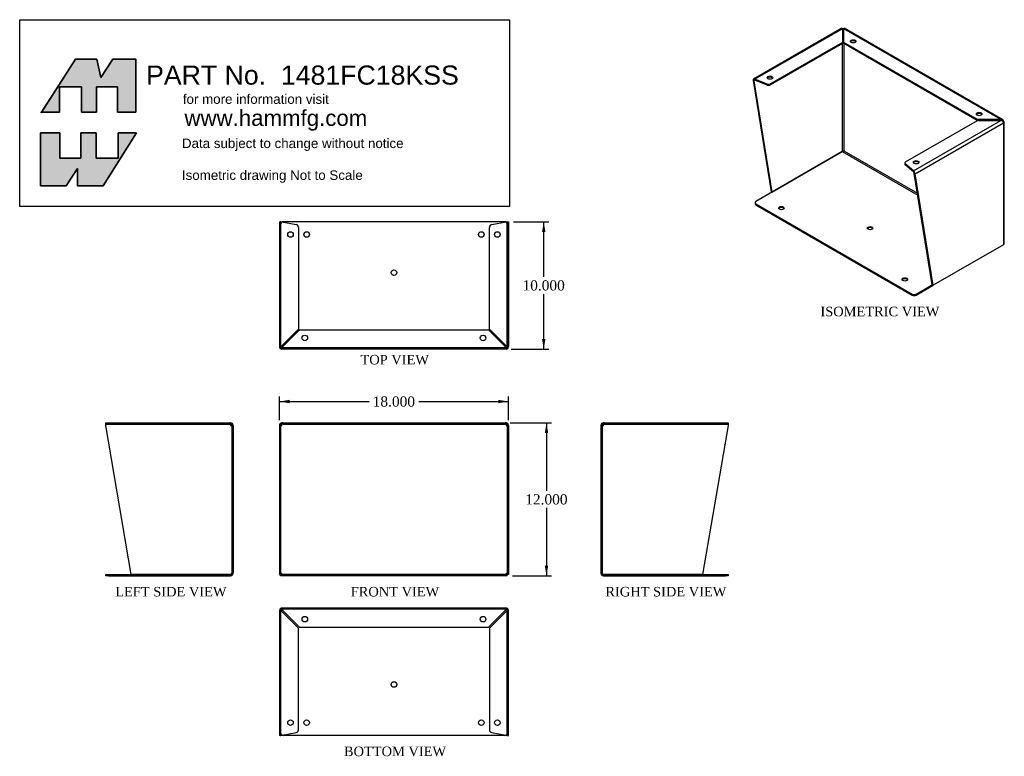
# Model space of a CAD drawing. Header units: inches. Extents: x 1.4 to 78.7, y 0.6 to 58.4.
import ezdxf
from ezdxf.enums import TextEntityAlignment as Align
from ezdxf.lldxf.tags import DXFTag

# ---------------------------------------------------------------- set-up
doc = ezdxf.new("R2010")
doc.units = ezdxf.units.IN
doc.header["$MEASUREMENT"] = 0
doc.layers.add('COM71226-1', color=7, linetype='Continuous')
doc.layers.add('Default', color=7, linetype='Continuous')
doc.styles.add('SEACAD_Times_New_Roman', font='times.ttf')
tags = doc.linetypes.add('HIDDEN2', pattern=[0.1875, 0.125, -0.0625]).pattern_tags.tags
tags[6:7] = [DXFTag(74, 4), DXFTag(75, 0), DXFTag(340, '0'), DXFTag(46, 0.0), DXFTag(50, 0.0), DXFTag(44, 0.0), DXFTag(45, 0.0)]
tags[4:5] = [DXFTag(74, 4), DXFTag(75, 0), DXFTag(340, '0'), DXFTag(46, 0.0), DXFTag(50, 0.0), DXFTag(44, 0.0), DXFTag(45, 0.0)]
doc.dimstyles.new('ANSI', dxfattribs={"dimtxt": 0.8, "dimasz": 0.8, "dimexe": 0.4, "dimexo": 0.4, "dimgap": 0.2, "dimtad": 0, "dimtih": 1, "dimtoh": 1, "dimdec": 3, "dimzin": 4, "dimdsep": 46, "dimtxsty": 'SEACAD_Times_New_Roman', "dimblk1": '_SE_FILLED', "dimblk2": '_SE_FILLED', "dimsah": 1, "dimcen": 0.4, "dimadec": 0, "dimazin": 0, "dimtfac": 0.8, "dimtofl": 0, "dimtmove": 0, "dimatfit": 3, "dimfxl": 1, "dimtolj": 1, "dimtzin": 4, "dimarcsym": 0})

# ---------------------------------------------------------------- blocks, each defined once
blk = doc.blocks.new('SE')
at = {"layer": 'COM71226-1', "color": 7, "linetype": 'Continuous'}
for p, q in [((8.13, 26.594), (8.13, 26.728)), ((10.138, 14.879), (8.13, 26.594)), ((8.144, 26.784), (17.865, 26.784)), ((17.94, 26.784), (17.865, 26.784)), ((17.94, 26.689), (17.94, 26.784)), ((17.94, 26.728), (17.94, 26.594)), ((17.94, 26.594), (18.13, 26.594)), ((17.94, 26.594), (17.94, 26.594)), ((18.007, 26.661), (18.074, 26.728)), ((18.13, 26.594), (18.13, 14.974)), ((8.13, 14.784), (8.13, 14.879)), ((8.13, 14.879), (8.35, 14.879)), ((8.35, 14.784), (8.13, 14.784)), ((8.35, 14.879), (17.94, 14.879)), ((8.35, 14.784), (17.94, 14.784)), ((17.94, 14.879), (10.138, 14.879)), ((17.94, 14.879), (18.104, 14.879)), ((18.104, 14.879), (17.94, 14.879))]:
    blk.add_line(p, q, dxfattribs=at)
at = {"layer": 'COM71226-1', "color": 7, "linetype": 'HIDDEN2'}
for p, q in [((8.144, 26.689), (8.144, 26.784)), ((8.144, 26.689), (17.865, 26.689)), ((8.911, 26.784), (8.911, 26.689)), ((9.348, 26.689), (9.348, 26.784)), ((16.555, 26.784), (16.555, 26.689)), ((16.63, 26.784), (16.63, 26.689)), ((17.036, 26.784), (17.036, 26.689)), ((17.473, 26.689), (17.473, 26.784)), ((17.865, 26.689), (17.865, 26.784)), ((17.94, 26.689), (17.865, 26.689)), ((18.035, 26.594), (18.035, 14.974)), ((8.911, 14.879), (8.911, 14.784)), ((9.348, 14.784), (9.348, 14.879)), ((11.911, 14.879), (11.911, 14.784)), ((12.348, 14.784), (12.348, 14.879)), ((18.035, 14.974), (18.13, 14.974))]:
    blk.add_line(p, q, dxfattribs=at)
for centre, radius, start, end in [((17.86, 26.56), 0.129, 51.61945, 87.47724), ((17.94, 14.974), 0.095, 270, 0)]:
    blk.add_arc(centre, radius, start, end, dxfattribs=at)
at = {"layer": 'COM71226-1', "color": 7, "linetype": 'Continuous'}
for centre, radius, start, end in [((17.94, 26.594), 0.19, 45, 90), ((17.94, 26.594), 0.095, 45, 90), ((17.94, 26.594), 0.095, 0, 45), ((17.94, 26.594), 0.19, 0, 45), ((17.94, 14.974), 0.19, 270, 330), ((17.94, 14.974), 0.19, 330, 0)]:
    blk.add_arc(centre, radius, start, end, dxfattribs=at)
at = {"layer": 'COM71226-1', "color": 7, "linetype": 'HIDDEN2'}
blk.add_ellipse((17.94, 14.974), major_axis=(-0.095, 0), ratio=0.999171, start_param=1.570796, end_param=3.141593, dxfattribs=at)
at = {"layer": 'COM71226-1', "color": 7, "linetype": 'Continuous'}
blk.add_ellipse((17.94, 14.974), major_axis=(-0.19, 0), ratio=0.999171, start_param=2.617994, end_param=3.141593, dxfattribs=at)
for points in [[(8.13, 26.728), (8.132, 26.746), (8.135, 26.76), (8.139, 26.779), (8.142, 26.784), (8.144, 26.784)], [(17.865, 26.784), (17.878, 26.784), (17.89, 26.779), (17.915, 26.76), (17.927, 26.746), (17.94, 26.728)]]:
    blk.add_open_spline(points, degree=3, knots=[0, 0, 0, 0, 0.5, 0.5, 1, 1, 1, 1], dxfattribs=at)
at = {"layer": 'COM71226-1', "color": 7, "linetype": 'HIDDEN2'}
blk.add_open_spline([(8.13, 26.661), (8.132, 26.67), (8.135, 26.677), (8.139, 26.686), (8.142, 26.689), (8.144, 26.689)], degree=3, knots=[0, 0, 0, 0, 0.5, 0.5, 1, 1, 1, 1], dxfattribs=at)
blk = doc.blocks.new('SE1')
at = {"layer": 'COM71226-1', "color": 7, "linetype": 'Continuous'}
for p, q in [((21.771, 26.594), (21.771, 14.879)), ((21.771, 26.594), (21.961, 26.594)), ((21.893, 26.661), (21.826, 26.728)), ((22.035, 26.784), (21.961, 26.784)), ((21.961, 26.728), (21.961, 26.784)), ((21.961, 26.594), (21.961, 26.728)), ((22.035, 26.784), (39.506, 26.784)), ((39.581, 26.784), (39.506, 26.784)), ((39.581, 26.728), (39.581, 26.784)), ((39.581, 26.728), (39.581, 26.594)), ((39.581, 26.594), (39.771, 26.594)), ((39.648, 26.661), (39.715, 26.728)), ((39.771, 26.594), (39.771, 14.879)), ((21.771, 14.879), (21.866, 14.879)), ((21.866, 14.879), (21.961, 14.974)), ((21.866, 14.879), (21.961, 14.974)), ((21.866, 14.784), (21.866, 14.879)), ((39.675, 14.784), (21.866, 14.784)), ((39.676, 14.879), (39.581, 14.974)), ((39.675, 14.879), (39.581, 14.974)), ((39.675, 14.784), (39.675, 14.879)), ((39.771, 14.879), (39.676, 14.879))]:
    blk.add_line(p, q, dxfattribs=at)
at = {"layer": 'COM71226-1', "color": 7, "linetype": 'HIDDEN2'}
for p, q in [((21.866, 26.594), (21.866, 14.879)), ((22.035, 26.689), (21.961, 26.689)), ((22.035, 26.689), (22.035, 26.784)), ((22.035, 26.689), (39.506, 26.689)), ((22.427, 26.784), (22.427, 26.689)), ((22.864, 26.689), (22.864, 26.784)), ((23.271, 26.784), (23.271, 26.689)), ((23.345, 26.784), (23.345, 26.689)), ((23.552, 26.784), (23.552, 26.689)), ((23.989, 26.689), (23.989, 26.784)), ((37.552, 26.784), (37.552, 26.689)), ((37.989, 26.689), (37.989, 26.784)), ((38.196, 26.784), (38.196, 26.689)), ((38.271, 26.784), (38.271, 26.689)), ((38.677, 26.784), (38.677, 26.689)), ((39.114, 26.689), (39.114, 26.784)), ((39.506, 26.689), (39.506, 26.784)), ((39.581, 26.689), (39.506, 26.689)), ((39.676, 26.594), (39.676, 14.879)), ((39.675, 14.879), (21.866, 14.879)), ((23.693, 14.879), (23.693, 14.784)), ((24.13, 14.784), (24.13, 14.879)), ((30.552, 14.879), (30.552, 14.784)), ((30.989, 14.784), (30.989, 14.879)), ((37.411, 14.879), (37.411, 14.784)), ((37.848, 14.784), (37.848, 14.879))]:
    blk.add_line(p, q, dxfattribs=at)
at = {"layer": 'COM71226-1', "color": 7, "linetype": 'Continuous'}
for centre, radius, start, end in [((21.961, 26.594), 0.19, 135, 180), ((21.961, 26.594), 0.19, 90, 135), ((21.961, 26.594), 0.095, 135, 180), ((21.961, 26.594), 0.095, 90, 135), ((39.581, 26.594), 0.19, 45, 90), ((39.581, 26.594), 0.095, 45, 90), ((39.581, 26.594), 0.095, 0, 45), ((39.581, 26.594), 0.19, 0, 45)]:
    blk.add_arc(centre, radius, start, end, dxfattribs=at)
at = {"layer": 'COM71226-1', "color": 7, "linetype": 'HIDDEN2'}
for centre, start, end in [((22.041, 26.56), 92.52276, 128.38055), ((39.5, 26.56), 51.61945, 87.47724)]:
    blk.add_arc(centre, 0.129, start, end, dxfattribs=at)
at = {"layer": 'COM71226-1', "color": 7, "linetype": 'Continuous'}
for points in [[(22.035, 26.784), (22.023, 26.784), (22.01, 26.779), (21.985, 26.76), (21.973, 26.746), (21.961, 26.728)], [(39.581, 26.728), (39.568, 26.746), (39.556, 26.76), (39.531, 26.779), (39.518, 26.784), (39.506, 26.784)]]:
    blk.add_open_spline(points, degree=3, knots=[0, 0, 0, 0, 0.5, 0.5, 1, 1, 1, 1], dxfattribs=at)
blk = doc.blocks.new('SE2')
at = {"layer": 'COM71226-1', "color": 7, "linetype": 'Continuous'}
for p, q in [((47.032, 26.594), (47.032, 14.974)), ((47.032, 26.594), (47.222, 26.594)), ((47.154, 26.661), (47.087, 26.728)), ((47.296, 26.784), (47.222, 26.784)), ((47.222, 26.689), (47.222, 26.784)), ((47.222, 26.594), (47.222, 26.728)), ((47.222, 26.594), (47.222, 26.594)), ((47.296, 26.784), (57.017, 26.784)), ((57.032, 26.594), (55.023, 14.879)), ((57.032, 26.728), (57.032, 26.594)), ((47.222, 14.879), (47.057, 14.879)), ((47.057, 14.879), (47.222, 14.879)), ((55.023, 14.879), (47.222, 14.879)), ((47.222, 14.879), (56.812, 14.879)), ((47.222, 14.784), (56.812, 14.784)), ((56.812, 14.879), (57.032, 14.879)), ((57.032, 14.784), (56.812, 14.784)), ((57.032, 14.879), (57.032, 14.784))]:
    blk.add_line(p, q, dxfattribs=at)
at = {"layer": 'COM71226-1', "color": 7, "linetype": 'HIDDEN2'}
for p, q in [((47.127, 26.594), (47.127, 14.974)), ((47.296, 26.689), (47.222, 26.689)), ((47.296, 26.689), (47.296, 26.784)), ((47.296, 26.689), (57.017, 26.689)), ((47.688, 26.784), (47.688, 26.689)), ((48.125, 26.689), (48.125, 26.784)), ((48.532, 26.784), (48.532, 26.689)), ((48.606, 26.784), (48.606, 26.689)), ((55.813, 26.784), (55.813, 26.689)), ((56.25, 26.689), (56.25, 26.784)), ((57.017, 26.689), (57.017, 26.784)), ((47.127, 14.974), (47.032, 14.974)), ((52.813, 14.879), (52.813, 14.784)), ((53.25, 14.784), (53.25, 14.879)), ((55.813, 14.879), (55.813, 14.784)), ((56.25, 14.784), (56.25, 14.879))]:
    blk.add_line(p, q, dxfattribs=at)
at = {"layer": 'COM71226-1', "color": 7, "linetype": 'Continuous'}
for centre, radius, start, end in [((47.222, 26.594), 0.19, 135, 180), ((47.222, 26.594), 0.19, 90, 135), ((47.222, 26.594), 0.095, 135, 180), ((47.222, 26.594), 0.095, 90, 135), ((47.222, 14.974), 0.19, 180, 210), ((47.222, 14.974), 0.19, 210, 270)]:
    blk.add_arc(centre, radius, start, end, dxfattribs=at)
at = {"layer": 'COM71226-1', "color": 7, "linetype": 'HIDDEN2'}
for centre, radius, start, end in [((47.302, 26.56), 0.129, 92.52276, 128.38055), ((47.222, 14.974), 0.095, 180, 270)]:
    blk.add_arc(centre, radius, start, end, dxfattribs=at)
at = {"layer": 'COM71226-1', "color": 7, "linetype": 'Continuous'}
blk.add_ellipse((47.222, 14.974), major_axis=(0.19, 0), ratio=0.999171, start_param=3.141593, end_param=3.665191, dxfattribs=at)
at = {"layer": 'COM71226-1', "color": 7, "linetype": 'HIDDEN2'}
blk.add_ellipse((47.222, 14.974), major_axis=(0.095, 0), ratio=0.999171, start_param=3.141593, end_param=4.712389, dxfattribs=at)
at = {"layer": 'COM71226-1', "color": 7, "linetype": 'Continuous'}
for points in [[(47.222, 26.728), (47.234, 26.746), (47.247, 26.76), (47.271, 26.779), (47.284, 26.784), (47.296, 26.784)], [(57.017, 26.784), (57.02, 26.784), (57.022, 26.779), (57.027, 26.76), (57.029, 26.746), (57.032, 26.728)]]:
    blk.add_open_spline(points, degree=3, knots=[0, 0, 0, 0, 0.5, 0.5, 1, 1, 1, 1], dxfattribs=at)
at = {"layer": 'COM71226-1', "color": 7, "linetype": 'HIDDEN2'}
blk.add_open_spline([(57.017, 26.689), (57.02, 26.689), (57.022, 26.686), (57.027, 26.677), (57.029, 26.67), (57.032, 26.661)], degree=3, knots=[0, 0, 0, 0, 0.5, 0.5, 1, 1, 1, 1], dxfattribs=at)
blk = doc.blocks.new('SE3')
at = {"layer": 'COM71226-1', "color": 7, "linetype": 'Continuous'}
for p, q in [((21.771, 12.056), (21.771, 4.254)), ((21.866, 12.22), (21.866, 12.056)), ((21.866, 12.056), (21.866, 12.22)), ((21.866, 12.056), (21.866, 12.056)), ((21.866, 12.056), (21.866, 4.254)), ((21.866, 2.466), (21.866, 12.056)), ((39.581, 12.246), (21.961, 12.246)), ((39.675, 12.056), (39.675, 12.22)), ((39.676, 12.056), (39.675, 12.056)), ((39.675, 12.056), (39.675, 2.466)), ((39.676, 12.22), (39.676, 12.056)), ((39.676, 4.254), (39.676, 12.056)), ((39.771, 4.254), (39.771, 12.056)), ((21.866, 4.254), (21.771, 4.254)), ((21.771, 4.254), (21.771, 2.246)), ((21.866, 4.254), (21.866, 2.246)), ((39.676, 4.254), (39.771, 4.254)), ((39.676, 2.246), (39.676, 4.254)), ((39.771, 2.246), (39.771, 4.254)), ((21.866, 2.246), (21.771, 2.246)), ((21.866, 2.246), (21.893, 2.246)), ((21.961, 2.26), (21.993, 2.266)), ((39.455, 2.246), (22.086, 2.246)), ((39.548, 2.266), (39.581, 2.26)), ((39.648, 2.246), (39.676, 2.246)), ((39.676, 2.246), (39.771, 2.246))]:
    blk.add_line(p, q, dxfattribs=at)
at = {"layer": 'COM71226-1', "color": 7, "linetype": 'HIDDEN2'}
for p, q in [((21.866, 12.056), (21.771, 12.056)), ((21.893, 12.056), (21.866, 12.056)), ((21.961, 12.151), (21.961, 12.246)), ((39.581, 12.151), (21.961, 12.151)), ((21.961, 12.151), (21.961, 12.123)), ((23.271, 10.671), (21.961, 11.981)), ((22.035, 12.056), (23.345, 10.746)), ((38.196, 10.746), (39.506, 12.056)), ((39.581, 11.981), (38.271, 10.671)), ((39.581, 12.151), (39.581, 12.246)), ((39.581, 12.123), (39.581, 12.151)), ((39.675, 12.056), (39.648, 12.056)), ((39.676, 12.056), (39.771, 12.056)), ((23.271, 2.693), (23.271, 10.671)), ((23.345, 10.746), (38.196, 10.746)), ((38.271, 10.671), (38.271, 2.693)), ((21.993, 2.266), (23.092, 2.477)), ((38.449, 2.477), (39.548, 2.266))]:
    blk.add_line(p, q, dxfattribs=at)
for centre in [(23.771, 11.371), (37.771, 11.371), (22.646, 3.246), (38.896, 3.246)]:
    blk.add_circle(centre, 0.218, dxfattribs=at)
at = {"layer": 'COM71226-1', "color": 7, "linetype": 'Continuous'}
for centre in [(30.771, 6.246), (23.912, 3.246), (37.63, 3.246)]:
    blk.add_circle(centre, 0.218, dxfattribs=at)
for centre, radius, start, end in [((21.961, 12.056), 0.19, 120, 180), ((21.961, 12.056), 0.19, 90, 120), ((39.581, 12.056), 0.19, 60, 90), ((39.581, 12.056), 0.19, 0, 60), ((22.086, 2.466), 0.22, 180, 270), ((39.455, 2.466), 0.22, 270, 0), ((22.139, 1.257), 1.018, 100.06918, 103.93339), ((39.402, 1.257), 1.018, 76.06661, 79.93082)]:
    blk.add_arc(centre, radius, start, end, dxfattribs=at)
at = {"layer": 'COM71226-1', "color": 7, "linetype": 'HIDDEN2'}
for centre, radius, start, end in [((22.424, 12.974), 1.096, 236.93224, 244.97564), ((21.961, 12.056), 0.095, 90, 180), ((22.381, 12.427), 0.613, 217.29866, 226.69579), ((21.042, 11.592), 1.096, 25.02436, 33.06776), ((21.589, 11.635), 0.613, 43.30421, 52.70134), ((40.499, 11.592), 1.096, 146.93224, 154.97564), ((39.952, 11.635), 0.613, 127.29866, 136.69579), ((39.581, 12.056), 0.095, 0, 90), ((39.117, 12.974), 1.096, 295.02436, 303.06776), ((39.16, 12.427), 0.613, 313.30421, 322.70134), ((23.051, 2.693), 0.22, 280.83477, 0), ((38.491, 2.693), 0.22, 180, 259.16523), ((22.303, -1.6), 3.875, 95.06826, 97.06611), ((39.238, -1.6), 3.875, 82.93389, 84.93174)]:
    blk.add_arc(centre, radius, start, end, dxfattribs=at)
at = {"layer": 'COM71226-1', "color": 7, "linetype": 'Continuous'}
for centre, start_param, end_param in [((21.961, 12.056), 3.141593, 3.665191), ((39.581, 12.056), 2.617994, 3.141593)]:
    blk.add_ellipse(centre, major_axis=(0, -0.19), ratio=0.999171, start_param=start_param, end_param=end_param, dxfattribs=at)
at = {"layer": 'COM71226-1', "color": 7, "linetype": 'HIDDEN2'}
for centre, start_param, end_param in [((21.961, 12.056), 3.141593, 4.712389), ((39.581, 12.056), 1.570796, 3.141593)]:
    blk.add_ellipse(centre, major_axis=(0, -0.095), ratio=0.999171, start_param=start_param, end_param=end_param, dxfattribs=at)
blk = doc.blocks.new('SE4')
at = {"layer": 'COM71226-1', "color": 7, "linetype": 'Continuous'}
for p, q in [((21.771, 42.583), (21.826, 42.583)), ((21.771, 42.583), (21.771, 32.773)), ((21.893, 42.583), (21.826, 42.583)), ((21.961, 42.569), (23.092, 42.352)), ((39.455, 42.583), (22.086, 42.583)), ((38.449, 42.352), (39.581, 42.569)), ((39.648, 42.583), (39.715, 42.583)), ((39.715, 42.583), (39.771, 42.583)), ((39.771, 42.583), (39.771, 32.773)), ((23.271, 42.136), (23.271, 34.158)), ((38.271, 34.158), (38.271, 42.136)), ((23.271, 34.158), (21.961, 32.848)), ((22.035, 32.773), (23.345, 34.083)), ((23.345, 34.083), (38.196, 34.083)), ((38.196, 34.083), (39.506, 32.773)), ((39.581, 32.848), (38.271, 34.158)), ((21.826, 32.773), (21.771, 32.773)), ((21.771, 32.773), (21.771, 32.773)), ((21.893, 32.773), (21.826, 32.773)), ((21.866, 32.773), (21.866, 32.773)), ((21.866, 32.769), (21.866, 32.773)), ((21.866, 32.773), (21.866, 32.773)), ((21.961, 32.706), (21.961, 32.639)), ((21.961, 32.583), (21.961, 32.639)), ((39.581, 32.583), (21.961, 32.583)), ((39.581, 32.706), (39.581, 32.639)), ((39.581, 32.639), (39.581, 32.583)), ((39.648, 32.773), (39.715, 32.773)), ((39.675, 32.769), (39.675, 32.773)), ((39.675, 32.773), (39.675, 32.773)), ((39.676, 32.773), (39.676, 32.773)), ((39.771, 32.773), (39.715, 32.773)), ((39.771, 32.773), (39.771, 32.773))]:
    blk.add_line(p, q, dxfattribs=at)
at = {"layer": 'COM71226-1', "color": 7, "linetype": 'HIDDEN2'}
for p, q in [((21.866, 42.583), (21.866, 32.773)), ((39.676, 42.583), (39.676, 32.773)), ((21.866, 42.363), (21.866, 32.773)), ((39.675, 32.773), (39.675, 42.363)), ((21.866, 40.575), (21.771, 40.575)), ((39.676, 40.575), (39.771, 40.575)), ((21.866, 32.608), (21.866, 32.773)), ((21.866, 32.608), (21.866, 32.769)), ((39.581, 32.678), (21.961, 32.678)), ((39.675, 32.608), (39.675, 32.769)), ((39.676, 32.608), (39.676, 32.773))]:
    blk.add_line(p, q, dxfattribs=at)
at = {"layer": 'COM71226-1', "color": 7, "linetype": 'Continuous'}
for centre in [(22.646, 41.583), (23.912, 41.583), (37.63, 41.583), (38.896, 41.583), (30.771, 38.583), (23.771, 33.458), (37.771, 33.458)]:
    blk.add_circle(centre, 0.218, dxfattribs=at)
for centre, radius, start, end in [((22.303, 46.428), 3.875, 262.93389, 264.93174), ((22.086, 42.363), 0.22, 90, 114.91774), ((39.455, 42.363), 0.22, 65.08226, 90), ((39.238, 46.428), 3.875, 275.06826, 277.06611), ((23.051, 42.136), 0.22, 0, 79.16523), ((38.491, 42.136), 0.22, 100.83477, 180), ((21.961, 32.773), 0.19, 180, 270), ((22.424, 31.855), 1.096, 115.02436, 123.06776), ((21.961, 32.773), 0.095, 180, 270), ((22.381, 32.402), 0.613, 133.30421, 142.70134), ((21.589, 33.193), 0.613, 307.29866, 316.69579), ((21.042, 33.236), 1.096, 326.93224, 334.97564), ((39.952, 33.193), 0.613, 223.30421, 232.70134), ((40.499, 33.236), 1.096, 205.02436, 213.06776), ((39.117, 31.855), 1.096, 56.93224, 64.97564), ((39.16, 32.402), 0.613, 37.29866, 46.69579), ((39.581, 32.773), 0.095, 270, 0), ((39.581, 32.773), 0.19, 270, 360)]:
    blk.add_arc(centre, radius, start, end, dxfattribs=at)
at = {"layer": 'COM71226-1', "color": 7, "linetype": 'HIDDEN2'}
for centre, start, end in [((22.086, 42.363), 114.91774, 180), ((39.455, 42.363), 0, 65.08226)]:
    blk.add_arc(centre, 0.22, start, end, dxfattribs=at)
at = {"layer": 'COM71226-1', "color": 7, "linetype": 'Continuous'}
for centre, start_param, end_param in [((21.961, 32.773), 1.570796, 3.141593), ((39.581, 32.773), 3.141593, 4.712389)]:
    blk.add_ellipse(centre, major_axis=(0, 0.095), ratio=0.999171, start_param=start_param, end_param=end_param, dxfattribs=at)
at = {"layer": 'COM71226-1', "color": 7, "linetype": 'HIDDEN2'}
blk.add_ellipse((39.581, 32.773), major_axis=(0, 0.19), ratio=0.999171, start_param=3.141593, end_param=3.665191, dxfattribs=at)
blk = doc.blocks.new('SE5')
at = {"layer": 'COM71226-1', "color": 7, "linetype": 'Continuous'}
for p, q in [((65.959, 57.775), (59.023, 53.77)), ((66.002, 57.735), (59.128, 53.766)), ((66.002, 57.735), (66.002, 56.665)), ((66.007, 57.692), (66.002, 57.701)), ((66.102, 57.692), (66.107, 57.701)), ((66.102, 57.692), (66.102, 57.692)), ((66.107, 56.665), (66.107, 57.735)), ((78.461, 50.602), (66.107, 57.735)), ((78.609, 50.581), (66.149, 57.775)), ((66.002, 56.665), (60.36, 53.408)), ((66.002, 56.588), (60.36, 53.33)), ((65.987, 56.579), (65.987, 48.084)), ((66.002, 56.665), (66.002, 56.588)), ((76.608, 50.602), (66.107, 56.665)), ((66.107, 56.665), (66.107, 56.588)), ((76.594, 50.533), (66.107, 56.588)), ((66.122, 56.579), (66.122, 48.161)), ((59.05, 53.644), (58.983, 53.683)), ((58.983, 53.683), (60.403, 44.937)), ((59.07, 53.687), (59.023, 53.77)), ((59.05, 53.644), (59.128, 53.689)), ((59.05, 53.644), (60.471, 44.899)), ((59.128, 53.689), (59.128, 53.766)), ((60.081, 53.393), (59.128, 53.766)), ((60.081, 53.315), (59.128, 53.689)), ((60.081, 53.315), (60.081, 53.393)), ((60.36, 53.408), (60.36, 53.33)), ((70.967, 47.284), (76.608, 50.541)), ((71.587, 46.573), (78.461, 50.541)), ((71.711, 46.334), (78.648, 50.339)), ((78.461, 50.602), (76.608, 50.602)), ((76.608, 50.602), (76.608, 50.541)), ((76.608, 50.541), (78.461, 50.541)), ((78.461, 50.541), (78.461, 50.602)), ((78.561, 50.499), (78.609, 50.581)), ((78.609, 50.472), (78.648, 50.494)), ((78.648, 50.339), (78.648, 40.774)), ((78.648, 50.339), (78.648, 50.339)), ((78.704, 40.852), (78.704, 50.417)), ((65.987, 48.084), (59.206, 44.169)), ((60.471, 44.899), (65.987, 48.084)), ((65.987, 48.084), (71.923, 44.657)), ((66.122, 48.161), (71.895, 44.828)), ((70.902, 47.194), (70.902, 47.117)), ((71.587, 46.573), (70.94, 47.123)), ((70.94, 47.123), (70.94, 47.046)), ((71.587, 46.495), (70.94, 47.046)), ((71.587, 46.495), (71.587, 46.573)), ((71.624, 46.439), (71.672, 46.467)), ((71.644, 46.373), (71.711, 46.334)), ((73.064, 37.628), (71.644, 46.373)), ((73.131, 37.589), (71.711, 46.334)), ((60.471, 44.899), (60.403, 44.937)), ((59.142, 44.079), (59.142, 44.001)), ((59.206, 43.989), (71.488, 36.898)), ((59.206, 43.989), (59.206, 43.911)), ((59.206, 43.911), (71.488, 36.82)), ((78.648, 40.774), (73.131, 37.589)), ((71.8, 36.898), (73.064, 37.628)), ((71.8, 36.82), (73.131, 37.589)), ((73.064, 37.628), (73.131, 37.589)), ((71.488, 36.82), (71.488, 36.898)), ((71.8, 36.898), (71.8, 36.82))]:
    blk.add_line(p, q, dxfattribs=at)
for centre, radius, start, end in [((59.072, 53.669), 0.112, 60.04035, 116.05705), ((59.1, 53.629), 0.0657, 65.12934, 117.10776), ((78.507, 50.396), 0.212, 61.23602, 102.54815), ((78.386, 50.193), 0.356, 51.45273, 77.95992), ((71.42, 46.353), 0.276, 24.41294, 52.91308), ((71.491, 46.391), 0.142, 20.02227, 47.48138)]:
    blk.add_arc(centre, radius, start, end, dxfattribs=at)
for centre, major_axis, ratio, start_param, end_param in [((66.054, 57.61), (0.19, 0), 0.57735, 1.29489, 1.847508), ((66.054, 57.61), (0.095, 0), 0.57735, 0.989316, 2.151934), ((66.85, 56.669), (0.218, 0), 0.57735, 0.312499, 2.829093), ((59.118, 53.605), (-0.095, 0.165), 0.57735, 0, 0.785398), ((59.118, 53.605), (-0.0475, 0.0823), 0.57735, 0, 0.785398), ((60.204, 53.498), (-0.22, 0), 0.57735, 0.974501, 2.356194), ((60.309, 53.811), (0.218, 0), 0.57735, 0.312499, 2.829093), ((60.204, 53.42), (0.22, 0), 0.57735, 4.116093, 5.497787), ((76.749, 50.954), (0.218, 0), 0.57735, 0.312499, 2.829093), ((78.514, 50.417), (-0.095, -0.165), 0.57735, 2.356194, 3.141593), ((78.514, 50.417), (-0.095, 0.165), 0.57735, 3.926991, 4.712389), ((78.514, 50.417), (-0.19, 0), 0.57735, 2.356194, 3.926991), ((66.054, 48.122), (-0.095, -0.0548), 0.000359, 3.926784, 5.49758), ((66.054, 48.122), (-0.095, -0.0549), 0.000359, 0.785605, 2.356402), ((71.122, 47.194), (0.22, 0), 0.57735, 2.356194, 3.737888), ((71.8, 47.177), (-0.219, 0), 0.57735, 3.454092, 5.970686), ((71.122, 47.117), (0.22, 0), 0.57735, 3.141593, 3.737888), ((71.577, 46.412), (0.0475, -0.0823), 0.57735, 0.785398, 1.570796), ((71.577, 46.412), (0.095, -0.165), 0.57735, 0.785398, 1.570796), ((59.362, 44.079), (0.22, 0), 0.57735, 2.356194, 3.926991), ((59.362, 44.001), (0.22, 0), 0.57735, 3.141593, 3.926991), ((61.204, 43.574), (0.218, 0), 0.57735, 0.312499, 2.829093), ((68.176, 41.999), (0.219, 0), 0.57735, 0.312499, 2.829093), ((78.514, 40.852), (-0.19, 0), 0.57735, 2.356194, 3.141593), ((70.904, 37.974), (0.218, 0), 0.57735, 0.312499, 2.829093), ((71.644, 36.987), (-0.22, 0), 0.57735, 0.785398, 2.356194), ((71.644, 36.91), (0.22, 0), 0.57735, 3.926991, 5.497787)]:
    blk.add_ellipse(centre, major_axis=major_axis, ratio=ratio, start_param=start_param, end_param=end_param, dxfattribs=at)
for centre, major_axis in [((66.85, 56.747), (-0.218, 0)), ((60.309, 53.889), (-0.218, 0)), ((76.749, 51.031), (-0.218, 0)), ((71.8, 47.255), (-0.219, 0)), ((61.204, 43.652), (0.219, 0)), ((68.176, 42.076), (0.219, 0)), ((70.904, 38.051), (0.218, 0))]:
    blk.add_ellipse(centre, major_axis=major_axis, ratio=0.57735, dxfattribs=at)
for points in [[(65.959, 57.775), (65.963, 57.777), (65.969, 57.775), (65.984, 57.761), (65.993, 57.75), (66.002, 57.735)], [(66.149, 57.775), (66.146, 57.777), (66.14, 57.775), (66.125, 57.761), (66.116, 57.75), (66.107, 57.735)]]:
    blk.add_open_spline(points, degree=3, knots=[0, 0, 0, 0, 0.5, 0.5, 1, 1, 1, 1], dxfattribs=at)
blk = doc.blocks.new('DMBLK4')
at = {"layer": 'Default', "linetype": 'Continuous', "transparency": 16777216}
for points in [[(42.887, 25.984), (42.754, 26.784), (42.62, 25.984)], [(42.887, 15.584), (42.62, 15.584), (42.754, 14.784)]]:
    blk.add_hatch(color=7, dxfattribs=at).paths.add_polyline_path(points)
at = {"layer": 'Default', "color": 7, "linetype": 'Continuous', "transparency": 16777216}
for p, q in [((39.906, 26.784), (43.154, 26.784)), ((42.754, 26.784), (42.754, 21.464)), ((42.754, 20.104), (42.754, 14.784)), ((40.075, 14.784), (43.154, 14.784))]:
    blk.add_line(p, q, dxfattribs=at)
at = {"layer": 'Default', "color": 7, "linetype": 'Continuous', "transparency": 16777216, "style": 'SEACAD_Times_New_Roman'}
blk.add_text('12.000', height=0.8, dxfattribs=at).set_placement((41.086, 21.184), align=Align.TOP_LEFT)
blk = doc.blocks.new('_SE_FILLED')
at = {"color": 0}
blk.add_line((0, 0), (-1, 0), dxfattribs=at)
blk.add_solid([(0, 0), (-1, -0.1665), (-1, 0.1665), (0, 0)], dxfattribs=at)
blk = doc.blocks.new('DMBLK5')
at = {"layer": 'Default', "linetype": 'Continuous', "transparency": 16777216}
for points in [[(22.571, 28.598), (21.771, 28.464), (22.571, 28.331)], [(38.971, 28.598), (38.971, 28.331), (39.771, 28.464)]]:
    blk.add_hatch(color=7, dxfattribs=at).paths.add_polyline_path(points)
at = {"layer": 'Default', "color": 7, "linetype": 'Continuous', "transparency": 16777216}
for p, q in [((21.771, 26.994), (21.771, 28.864)), ((39.771, 26.994), (39.771, 28.864)), ((21.771, 28.464), (28.822, 28.464)), ((32.719, 28.464), (39.771, 28.464))]:
    blk.add_line(p, q, dxfattribs=at)
at = {"layer": 'Default', "color": 7, "linetype": 'Continuous', "transparency": 16777216, "style": 'SEACAD_Times_New_Roman'}
blk.add_text('18.000', height=0.8, dxfattribs=at).set_placement((29.102, 28.864), align=Align.TOP_LEFT)
blk = doc.blocks.new('DMBLK6')
at = {"layer": 'Default', "linetype": 'Continuous', "transparency": 16777216}
for points in [[(42.673, 41.783), (42.54, 42.583), (42.406, 41.783)], [(42.673, 33.383), (42.406, 33.383), (42.54, 32.583)]]:
    blk.add_hatch(color=7, dxfattribs=at).paths.add_polyline_path(points)
at = {"layer": 'Default', "color": 7, "linetype": 'Continuous', "transparency": 16777216}
for p, q in [((40.171, 42.583), (42.94, 42.583)), ((42.54, 38.263), (42.54, 42.583)), ((42.54, 32.583), (42.54, 36.903)), ((39.981, 32.583), (42.94, 32.583))]:
    blk.add_line(p, q, dxfattribs=at)
at = {"layer": 'Default', "color": 7, "linetype": 'Continuous', "transparency": 16777216, "style": 'SEACAD_Times_New_Roman'}
blk.add_text('10.000', height=0.8, dxfattribs=at).set_placement((40.871, 37.983), align=Align.TOP_LEFT)

msp = doc.modelspace()

# ---------------------------------------------------------------- hatches: boundary and pattern name
at = {"layer": 'Default', "linetype": 'Continuous'}
for points in [[(7.4338, 55.3414), (5.7417, 55.3414), (3.0705, 51.1862), (4.4994, 51.1862), (4.4994, 53.1782), (6.2129, 53.1782), (6.2129, 51.1862), (7.4124, 51.1862), (7.4124, 53.1782), (9.0616, 53.1782), (9.0616, 51.1862), (10.4966, 51.1862), (10.4966, 55.3414), (8.6761, 55.3414), (7.7336, 53.9064)], [(6.1701, 47.5665), (4.5208, 47.5665), (4.5208, 49.5584), (3.0001, 49.5584), (3.0001, 45.4032), (5.0135, 45.4032), (5.9131, 46.7526), (5.9131, 45.4032), (7.9264, 45.4032), (10.5395, 49.5584), (9.1044, 49.5584), (9.1044, 47.5665), (7.3695, 47.5665), (7.3695, 49.5584), (6.1701, 49.5584)]]:
    msp.add_hatch(color=7, dxfattribs=at).paths.add_polyline_path(points)

# ---------------------------------------------------------------- linework, layer by layer
at = {"layer": 'Default', "color": 7, "linetype": 'Continuous'}
for p, q in [((1.3677, 58.4446), (39.8535, 58.4446)), ((1.3677, 43.7841), (1.3677, 58.4446)), ((39.8535, 58.4446), (39.8535, 43.7841)), ((5.7417, 55.3414), (3.043, 51.1434)), ((7.4338, 55.3414), (5.7417, 55.3414)), ((7.7336, 53.9064), (7.4338, 55.3414)), ((8.6761, 55.3414), (7.7336, 53.9064)), ((10.4966, 55.3414), (8.6761, 55.3414)), ((10.4966, 51.1862), (10.4966, 55.3414)), ((4.4994, 53.1782), (6.2129, 53.1782)), ((4.4994, 51.1862), (4.4994, 53.1782)), ((6.2129, 53.1782), (6.2129, 51.1862)), ((7.4124, 53.1782), (9.0616, 53.1782)), ((7.4124, 51.1862), (7.4124, 53.1782)), ((9.0616, 53.1782), (9.0616, 51.1862)), ((3.0001, 51.1862), (4.4994, 51.1862)), ((6.2129, 51.1862), (7.4124, 51.1862)), ((9.0616, 51.1862), (10.4966, 51.1862)), ((3.0001, 49.5584), (4.5208, 49.5584)), ((3.0001, 45.4032), (3.0001, 49.5584)), ((4.5208, 49.5584), (4.5208, 47.5665)), ((6.1701, 49.5584), (7.3695, 49.5584)), ((6.1701, 47.5665), (6.1701, 49.5584)), ((7.3695, 49.5584), (7.3695, 47.5665)), ((10.5395, 49.5584), (7.9264, 45.4032)), ((9.1044, 49.5584), (10.5395, 49.5584)), ((9.1044, 47.5665), (9.1044, 49.5584)), ((4.5208, 47.5665), (6.1701, 47.5665)), ((7.3695, 47.5665), (9.1044, 47.5665)), ((5.9131, 46.7526), (5.0135, 45.4032)), ((5.9131, 45.4032), (5.9131, 46.7526)), ((5.0135, 45.4032), (3.0001, 45.4032)), ((7.9264, 45.4032), (5.9131, 45.4032)), ((39.8535, 43.7841), (1.3677, 43.7841))]:
    msp.add_line(p, q, dxfattribs=at)
at = {"layer": 'Default', "color": 7, "linetype": 'Continuous', "const_width": 0.00035}
for points in [[(7.4338, 55.3414), (5.7417, 55.3414), (3.0705, 51.1862), (4.4994, 51.1862), (4.4994, 53.1782), (6.2129, 53.1782), (6.2129, 51.1862), (7.4124, 51.1862), (7.4124, 53.1782), (9.0616, 53.1782), (9.0616, 51.1862), (10.4966, 51.1862), (10.4966, 55.3414), (8.6761, 55.3414), (7.7336, 53.9064), (7.4338, 55.3414)], [(6.1701, 47.5665), (6.1701, 49.5584), (7.3695, 49.5584), (7.3695, 47.5665), (9.1044, 47.5665), (9.1044, 49.5584), (10.5395, 49.5584), (7.9264, 45.4032), (5.9131, 45.4032), (5.9131, 46.7526), (5.0135, 45.4032), (3.0001, 45.4032), (3.0001, 49.5584), (4.5208, 49.5584), (4.5208, 47.5665), (6.1701, 47.5665)]]:
    msp.add_lwpolyline(points, close=True, dxfattribs=at)
at = {"layer": 'Default', "color": 7, "linetype": 'Continuous'}
for points in [[(7.4338, 55.3414), (7.7336, 53.9064), (8.6761, 55.3414), (10.4966, 55.3414), (10.4966, 51.1862), (9.0616, 51.1862), (9.0616, 53.1782), (7.4124, 53.1782), (7.4124, 51.1862), (6.2129, 51.1862), (6.2129, 53.1782), (4.4994, 53.1782), (4.4994, 51.1862), (3.0705, 51.1862), (5.7417, 55.3414), (7.4338, 55.3414)], [(7.4338, 55.3414), (7.7336, 53.9064), (8.6761, 55.3414), (10.4966, 55.3414), (10.4966, 51.1862), (9.0616, 51.1862), (9.0616, 53.1782), (7.4124, 53.1782), (7.4124, 51.1862), (6.2129, 51.1862), (6.2129, 53.1782), (4.4994, 53.1782), (4.4994, 51.1862), (3.0705, 51.1862), (5.7417, 55.3414), (7.4338, 55.3414)], [(7.4338, 55.3414), (7.7336, 53.9064), (8.6761, 55.3414), (10.4966, 55.3414), (10.4966, 51.1862), (9.0616, 51.1862), (9.0616, 53.1782), (7.4124, 53.1782), (7.4124, 51.1862), (6.2129, 51.1862), (6.2129, 53.1782), (4.4994, 53.1782), (4.4994, 51.1862), (3.0705, 51.1862), (5.7417, 55.3414), (7.4338, 55.3414)], [(7.4338, 55.3414), (7.7336, 53.9064), (8.6761, 55.3414), (10.4966, 55.3414), (10.4966, 51.1862), (9.0616, 51.1862), (9.0616, 53.1782), (7.4124, 53.1782), (7.4124, 51.1862), (6.2129, 51.1862), (6.2129, 53.1782), (4.4994, 53.1782), (4.4994, 51.1862), (3.0705, 51.1862), (5.7417, 55.3414), (7.4338, 55.3414)], [(7.4338, 55.3414), (7.7336, 53.9064), (8.6761, 55.3414), (10.4966, 55.3414), (10.4966, 51.1862), (9.0616, 51.1862), (9.0616, 53.1782), (7.4124, 53.1782), (7.4124, 51.1862), (6.2129, 51.1862), (6.2129, 53.1782), (4.4994, 53.1782), (4.4994, 51.1862), (3.0705, 51.1862), (5.7417, 55.3414), (7.4338, 55.3414)], [(6.1701, 47.5665), (4.5208, 47.5665), (4.5208, 49.5584), (3.0001, 49.5584), (3.0001, 45.4032), (5.0135, 45.4032), (5.9131, 46.7526), (5.9131, 45.4032), (7.9264, 45.4032), (10.5395, 49.5584), (9.1044, 49.5584), (9.1044, 47.5665), (7.3695, 47.5665), (7.3695, 49.5584), (6.1701, 49.5584), (6.1701, 47.5665)], [(6.1701, 47.5665), (4.5208, 47.5665), (4.5208, 49.5584), (3.0001, 49.5584), (3.0001, 45.4032), (5.0135, 45.4032), (5.9131, 46.7526), (5.9131, 45.4032), (7.9264, 45.4032), (10.5395, 49.5584), (9.1044, 49.5584), (9.1044, 47.5665), (7.3695, 47.5665), (7.3695, 49.5584), (6.1701, 49.5584), (6.1701, 47.5665)], [(6.1701, 47.5665), (4.5208, 47.5665), (4.5208, 49.5584), (3.0001, 49.5584), (3.0001, 45.4032), (5.0135, 45.4032), (5.9131, 46.7526), (5.9131, 45.4032), (7.9264, 45.4032), (10.5395, 49.5584), (9.1044, 49.5584), (9.1044, 47.5665), (7.3695, 47.5665), (7.3695, 49.5584), (6.1701, 49.5584), (6.1701, 47.5665)], [(6.1701, 47.5665), (4.5208, 47.5665), (4.5208, 49.5584), (3.0001, 49.5584), (3.0001, 45.4032), (5.0135, 45.4032), (5.9131, 46.7526), (5.9131, 45.4032), (7.9264, 45.4032), (10.5395, 49.5584), (9.1044, 49.5584), (9.1044, 47.5665), (7.3695, 47.5665), (7.3695, 49.5584), (6.1701, 49.5584), (6.1701, 47.5665)], [(6.1701, 47.5665), (4.5208, 47.5665), (4.5208, 49.5584), (3.0001, 49.5584), (3.0001, 45.4032), (5.0135, 45.4032), (5.9131, 46.7526), (5.9131, 45.4032), (7.9264, 45.4032), (10.5395, 49.5584), (9.1044, 49.5584), (9.1044, 47.5665), (7.3695, 47.5665), (7.3695, 49.5584), (6.1701, 49.5584), (6.1701, 47.5665)]]:
    msp.add_lwpolyline(points, dxfattribs=at)

# ---------------------------------------------------------------- block references
at = {"layer": 'Default'}
for name in ['SE5', 'SE4', 'SE', 'SE1', 'SE2', 'SE3']:
    msp.add_blockref(name, (0, 0), dxfattribs=at)

# ---------------------------------------------------------------- texts
at = {"layer": 'Default', "color": 7, "linetype": 'Continuous', "style": 'SEACAD_Times_New_Roman'}
for s, p in [('ISOMETRIC VIEW', (64.2759, 35.9079)), ('TOP VIEW', (28.1402, 32.128)), ('LEFT SIDE VIEW', (8.8734, 13.909)), ('FRONT VIEW', (27.376, 13.909)), ('RIGHT SIDE VIEW', (47.3841, 13.909)), ('BOTTOM VIEW', (26.8428, 1.3708))]:
    msp.add_text(s, height=0.75, dxfattribs=at).set_placement(p, align=Align.TOP_LEFT)
at = {"layer": 'Default', "attachment_point": 1}
for s, insert, char_height, width in [('{\\fArial|b0||i0||c0|p34;\\C7;\\H1.5;\\W1.;PART No.  1481FC18KSS}', (11.2957, 54.8467), 1.5, 28.243577), ('{\\fArial|b0||i0||c0|p34;\\C7;\\H0.75;\\W1.;for more information visit}', (14.1844, 52.5855), 0.75, 11.543479), ('{\\fArial|b0||i0||c0|p34;\\C7;\\H1.25;\\W1.;www.hammfg.com}', (14.3147, 51.3557), 1.25, 14.565218), ('{\\fArial|b0||i0||c0|p34;\\C7;\\H0.75;\\W1.;Data subject to change without notice\\P}{\\fArial|b0||i0||c0|p34;\\C7;\\H0.75;\\W1.;\\P}{\\fArial|b0||i0||c0|p34;\\C7;\\H0.75;\\W1.;Isometric drawing Not to Scale}', (14.113, 49.1155), 0.75, 17.51087)]:
    msp.add_mtext(s, dxfattribs=dict(at, insert=insert, char_height=char_height, width=width))

# ---------------------------------------------------------------- dimensions: what is measured, and where the dimension line sits
at = {"layer": 'Default', "color": 7, "linetype": 'Continuous'}
for base, p1, p2, angle, picture, middle, dimtype in [((42.5397, 42.583), (39.5805, 32.583), (39.7705, 42.583), 90, 'DMBLK6', (42.5397, 37.583), 160), ((21.7705, 28.4643), (21.7705, 26.594), (39.7705, 26.594), 0, 'DMBLK5', (30.7705, 28.4643), 161), ((42.7538, 14.784), (39.5059, 26.784), (39.6755, 14.784), 90, 'DMBLK4', (42.7538, 20.784), 160)]:
    dim = msp.add_linear_dim(base=base, p1=p1, p2=p2, angle=angle, text='\\A1;<>', dimstyle='ANSI', dxfattribs=at)
    dim.commit()
    dim.dimension.update_dxf_attribs({"geometry": picture, "text_midpoint": middle, "dimtype": dimtype})

doc.saveas('drawing.dxf')
